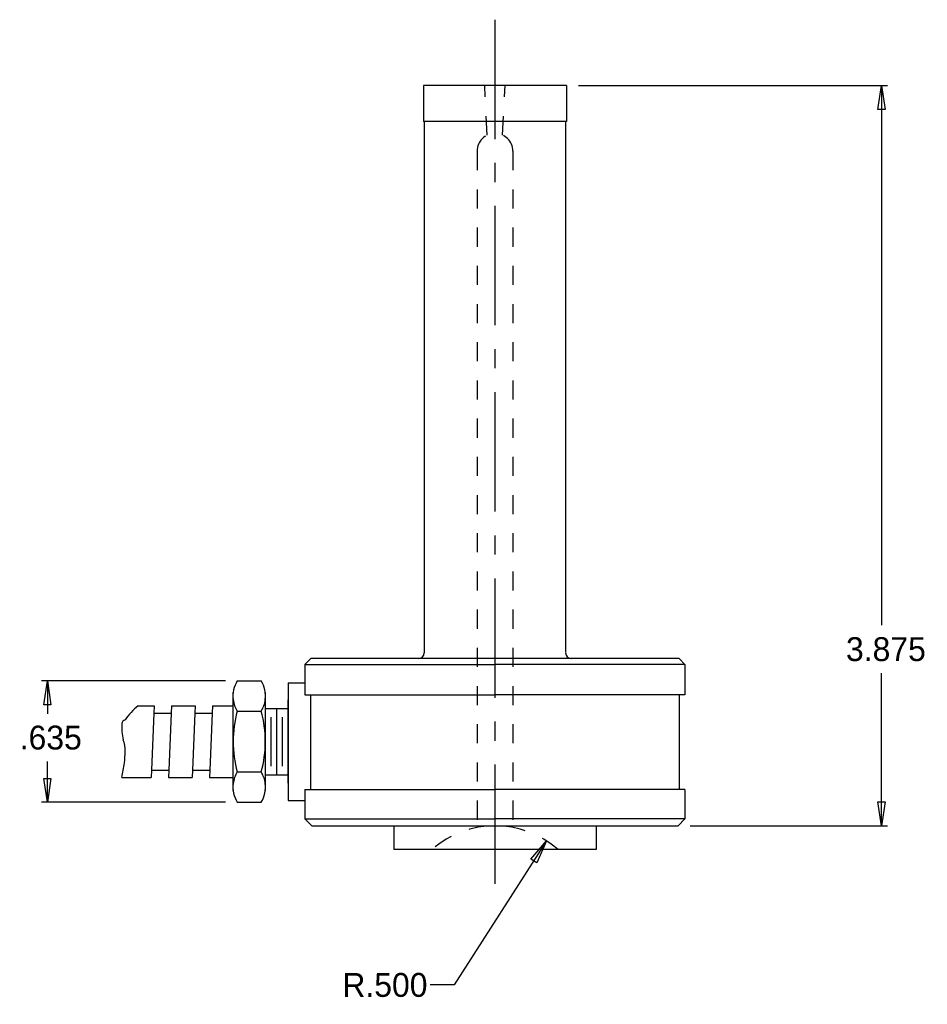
# Model space of a CAD drawing. Extents: x -12.49 to -7.74, y -0.52 to 4.63.
import ezdxf

# ---------------------------------------------------------------- set-up
doc = ezdxf.new("R2010")
doc.units = 0
doc.header["$MEASUREMENT"] = 0
doc.header["$PDMODE"] = 2
doc.linetypes.add('CENTER', pattern=[0.95, 0.625, -0.125, 0.075, -0.125])
doc.linetypes.add('DASHED', pattern=[0.2, 0.1, -0.1])
doc.layers.get('DEFPOINTS').update_dxf_attribs({"linetype": 'CONTINUOUS'})
doc.layers.add('CK_LEVEL_1', color=7, linetype='CONTINUOUS')
doc.dimstyles.new('DIMSTYLE1', dxfattribs={"dimtxt": 0.125, "dimasz": 0.125, "dimexe": 0.125, "dimexo": 0.0625, "dimgap": 0.09, "dimtad": 0, "dimtih": 1, "dimtoh": 1, "dimdec": 4, "dimzin": 0, "dimtxsty": 'STANDARD', "dimcen": 0.09, "dimazin": 3, "dimtfac": 1, "dimtdec": 4, "dimtofl": 0, "dimtmove": 0, "dimatfit": 3, "dimtolj": 1, "dimtzin": 0})

# ---------------------------------------------------------------- blocks, each defined once
blk = doc.blocks.new('*D0')
at = {"layer": 'CK_LEVEL_1', "color": 4, "linetype": 'CONTINUOUS'}
for p, q in [((-9.7297, 0.3333), (-10.2142, -0.4207)), ((-10.2142, -0.4207), (-10.3392, -0.4207))]:
    blk.add_line(p, q, dxfattribs=at)
at = {"layer": 'CK_LEVEL_1', "color": 4, "linetype": 'CONTINUOUS', "invisible_edges": 4}
blk.add_3dface([(-9.7297, 0.3333), (-9.7815, 0.218), (-9.813, 0.2383)], dxfattribs=at)
at = {"layer": 'DEFPOINTS', "color": 0, "linetype": 'CONTINUOUS'}
for p in [(-9.7297, 0.3333), (-10, -0.0873)]:
    blk.add_point(p, dxfattribs=at)
at = {"layer": 'CK_LEVEL_1', "color": 4, "linetype": 'CONTINUOUS'}
blk.add_text('R.500', height=0.125, dxfattribs=at).set_placement((-10.7994, -0.4832))
blk = doc.blocks.new('*D1')
at = {"layer": 'CK_LEVEL_1', "color": 4, "linetype": 'CONTINUOUS'}
for p, q in [((-9.5625, 4.2877), (-7.9441, 4.2877)), ((-7.9753, 4.2877), (-7.9753, 1.4624)), ((-7.9753, 0.4127), (-7.9753, 1.2124)), ((-8.9785, 0.4127), (-7.9441, 0.4127))]:
    blk.add_line(p, q, dxfattribs=at)
at = {"layer": 'CK_LEVEL_1', "color": 4, "linetype": 'CONTINUOUS', "invisible_edges": 4}
for points in [[(-7.9753, 4.2877), (-7.9566, 4.1627), (-7.9941, 4.1627)], [(-7.9753, 0.4127), (-7.9941, 0.5377), (-7.9566, 0.5377)]]:
    blk.add_3dface(points, dxfattribs=at)
at = {"layer": 'DEFPOINTS', "color": 0, "linetype": 'CONTINUOUS'}
for p in [(-9.625, 4.2877), (-7.9753, 4.2877), (-9.041, 0.4127)]:
    blk.add_point(p, dxfattribs=at)
at = {"layer": 'CK_LEVEL_1', "color": 4, "linetype": 'CONTINUOUS'}
blk.add_text('3.875', height=0.125, dxfattribs=at).set_placement((-8.1617, 1.2749))
blk = doc.blocks.new('*D2')
at = {"layer": 'CK_LEVEL_1', "color": 4, "linetype": 'CONTINUOUS'}
for p, q in [((-11.4121, 1.1707), (-12.3755, 1.1707)), ((-12.3443, 1.1707), (-12.3443, 0.9994)), ((-12.3443, 0.5357), (-12.3443, 0.7494)), ((-11.4121, 0.5357), (-12.3755, 0.5357))]:
    blk.add_line(p, q, dxfattribs=at)
at = {"layer": 'CK_LEVEL_1', "color": 4, "linetype": 'CONTINUOUS', "invisible_edges": 4}
for points in [[(-12.3443, 1.1707), (-12.3255, 1.0457), (-12.363, 1.0457)], [(-12.3443, 0.5357), (-12.363, 0.6607), (-12.3255, 0.6607)]]:
    blk.add_3dface(points, dxfattribs=at)
at = {"layer": 'DEFPOINTS', "color": 0, "linetype": 'CONTINUOUS'}
for p in [(-12.3443, 1.1707), (-11.3496, 1.1707), (-11.3496, 0.5357)]:
    blk.add_point(p, dxfattribs=at)
at = {"layer": 'CK_LEVEL_1', "color": 4, "linetype": 'CONTINUOUS'}
blk.add_text('.635', height=0.125, dxfattribs=at).set_placement((-12.4892, 0.8119))

msp = doc.modelspace()

# ---------------------------------------------------------------- linework, layer by layer
at = {"layer": 'CK_LEVEL_1', "color": 2, "linetype": 'CENTER'}
msp.add_line((-10, 4.633), (-10, 0), dxfattribs=at)
at = {"layer": 'CK_LEVEL_1', "color": 1, "linetype": 'CONTINUOUS'}
for p, q in [((-10.375, 4.2877), (-10.375, 4.1007)), ((-9.625, 4.2877), (-10.375, 4.2877)), ((-9.625, 4.2877), (-9.625, 4.1007)), ((-9.625, 4.1007), (-10.375, 4.1007)), ((-10.37, 4.1007), (-10.37, 1.3177)), ((-9.63, 4.1007), (-9.63, 1.3197)), ((-10.995, 1.2577), (-10.965, 1.2877)), ((-10.995, 1.2577), (-10, 1.2577)), ((-10.995, 1.2577), (-10.995, 1.0977)), ((-9.035, 1.2877), (-10.965, 1.2877)), ((-9.005, 1.2577), (-10, 1.2577)), ((-9.005, 1.2577), (-9.035, 1.2877)), ((-9.005, 1.2577), (-9.035, 1.2877)), ((-9.005, 1.2577), (-9.035, 1.2877)), ((-9.005, 1.2577), (-9.005, 1.0977)), ((-9.005, 1.2577), (-9.005, 1.0977)), ((-9.005, 1.2577), (-9.005, 1.0977)), ((-11.3496, 1.17068), (-11.22429, 1.17068)), ((-11.0835, 1.16125), (-10.995, 1.16125)), ((-11.0835, 1.16125), (-11.0835, 0.54525)), ((-11.37123, 1.02963), (-11.37123, 1.10999)), ((-11.20265, 1.04986), (-11.20265, 1.10999)), ((-10.995, 1.0977), (-10, 1.0977)), ((-10.965, 0.6027), (-10.965, 1.0977)), ((-9.005, 1.0977), (-10, 1.0977)), ((-9.035, 1.0977), (-9.035, 0.6027)), ((-11.86878, 1.04054), (-11.78539, 1.04054)), ((-11.78539, 1.04054), (-11.78704, 1.00235)), ((-11.6935, 1.04054), (-11.69514, 1.00235)), ((-11.6935, 1.04054), (-11.57058, 1.04054)), ((-11.57058, 1.04054), (-11.57222, 1.00235)), ((-11.47869, 1.04054), (-11.48033, 1.00235)), ((-11.47869, 1.04054), (-11.37128, 1.04054)), ((-11.37128, 0.66581), (-11.37128, 1.04054)), ((-11.20265, 0.6565), (-11.20265, 1.04986)), ((-11.0835, 0.63475), (-11.0835, 1.07163)), ((-11.78704, 1.00235), (-11.79942, 0.704)), ((-11.78674, 1.00235), (-11.69484, 1.00235)), ((-11.69514, 1.00235), (-11.70752, 0.704)), ((-11.57222, 1.00235), (-11.5846, 0.704)), ((-11.57192, 1.00235), (-11.48003, 1.00235)), ((-11.48033, 1.00235), (-11.49271, 0.704)), ((-11.3496, 1.01221), (-11.22429, 1.01221)), ((-11.20265, 1.02695), (-11.0835, 1.02695)), ((-11.17286, 0.72461), (-11.17286, 0.9819)), ((-11.14308, 0.67943), (-11.14308, 1.02695)), ((-11.11329, 0.72461), (-11.11329, 0.9819)), ((-11.79942, 0.704), (-11.80091, 0.66581)), ((-11.79957, 0.704), (-11.70782, 0.704)), ((-11.70752, 0.704), (-11.70917, 0.66581)), ((-11.5846, 0.704), (-11.58609, 0.66581)), ((-11.58475, 0.704), (-11.49301, 0.704)), ((-11.49271, 0.704), (-11.49435, 0.66581)), ((-11.37123, 0.59651), (-11.37123, 0.67673)), ((-11.3496, 0.69429), (-11.22429, 0.69429)), ((-11.20265, 0.67943), (-11.0835, 0.67943)), ((-11.95471, 0.66581), (-11.80091, 0.66581)), ((-11.70917, 0.66581), (-11.58609, 0.66581)), ((-11.49435, 0.66581), (-11.37128, 0.66581)), ((-11.20265, 0.59651), (-11.20265, 0.6565)), ((-10.995, 0.6027), (-10, 0.6027)), ((-10.995, 0.6027), (-10.995, 0.4487)), ((-9.005, 0.6027), (-10, 0.6027)), ((-9.005, 0.6027), (-9.005, 0.4487)), ((-11.3496, 0.53568), (-11.22429, 0.53568)), ((-11.0835, 0.54525), (-10.995, 0.54525)), ((-10.995, 0.4487), (-10, 0.4487)), ((-10.995, 0.4487), (-10.959, 0.4127)), ((-10.959, 0.4127), (-9.041, 0.4127)), ((-10.53, 0.4127), (-10.53, 0.2877)), ((-9.005, 0.4487), (-10, 0.4487)), ((-9.47, 0.4127), (-9.47, 0.2877)), ((-9.005, 0.4487), (-9.041, 0.4127)), ((-9.47, 0.2877), (-10.53, 0.2877))]:
    msp.add_line(p, q, dxfattribs=at)
at = {"layer": 'CK_LEVEL_1', "color": 1, "linetype": 'DASHED'}
for p, q in [((-10.04, 4.0287), (-10.0536, 4.2877)), ((-9.96, 4.0287), (-9.9464, 4.2877)), ((-10.0934, 3.9443), (-10.0934, 0.4127)), ((-9.9064, 3.9443), (-9.9064, 0.4127))]:
    msp.add_line(p, q, dxfattribs=at)
msp.add_arc((-9.99995, 3.9443), 0.0935, 360, 540, dxfattribs=at)
at = {"layer": 'CK_LEVEL_1', "color": 1, "linetype": 'CONTINUOUS'}
for centre, radius, start, end in [((-10.4, 1.3177), 0.03, 270, 360), ((-9.6, 1.3177), 0.03, 180, 270), ((-11.22316, 1.09145), 0.14929, 147.91174, 187.15712), ((-11.35082, 1.09145), 0.14928, 352.84221, 392.08826), ((-11.67033, 0.78982), 0.31982, 128.35596, 146.38479), ((-11.22316, 1.09145), 0.14929, 187.15712, 212.08369), ((-11.35082, 1.09145), 0.14928, 327.91631, 352.84221), ((-10.77699, 0.85325), 0.59429, 164.49126, 195.50874), ((-11.79699, 0.85325), 0.59429, 344.49126, 375.50874), ((-11.63232, 0.93402), 0.3226, 177.64659, 192.72652), ((-11.93081, 0.94346), 0.02414, 104.05342, 170.9335), ((-12.1102, 0.80347), 0.17369, 359.46854, 380.02389), ((-12.41711, 0.80492), 0.48062, 352.39831, 359.63543), ((-12.70304, 0.84309), 0.76908, 346.6786, 352.3972), ((-11.22316, 0.61504), 0.14929, 147.91174, 172.84288), ((-11.35082, 0.61504), 0.14928, 7.15779, 32.08826), ((-11.22316, 0.61504), 0.14929, 172.84288, 212.08369), ((-11.35082, 0.61504), 0.14928, 327.91631, 367.15779)]:
    msp.add_arc(centre, radius, start, end, dxfattribs=at)
at = {"layer": 'CK_LEVEL_1', "color": 2, "linetype": 'DASHED'}
msp.add_arc((-10, -0.0873), 0.5, 48.59038, 131.40962, dxfattribs=at)

# ---------------------------------------------------------------- dimensions: what is measured, and where the dimension line sits
at = {"layer": 'CK_LEVEL_1', "color": 4, "linetype": 'CONTINUOUS'}
for base, p1, p2, picture, middle in [((-7.97534, 4.2877), (-9.625, 4.2877), (-9.041, 0.4127), '*D1', (-8.16167, 1.27486)), ((-12.34426, 1.17068), (-11.3496, 1.17068), (-11.3496, 0.53568), '*D2', (-12.48918, 0.81186))]:
    dim = msp.add_linear_dim(base=base, p1=p1, p2=p2, angle=90, dimstyle='DIMSTYLE1', dxfattribs=at)
    dim.commit()
    dim.dimension.update_dxf_attribs({"geometry": picture, "text_midpoint": middle})
dim = msp.add_radius_dim(center=(-10, -0.0873), mpoint=(-9.72969, 0.33333), dimstyle='DIMSTYLE1', dxfattribs=at)
dim.commit()
dim.dimension.update_dxf_attribs({"geometry": '*D0', "text_midpoint": (-10.79939, -0.48317)})

doc.saveas('drawing.dxf')
